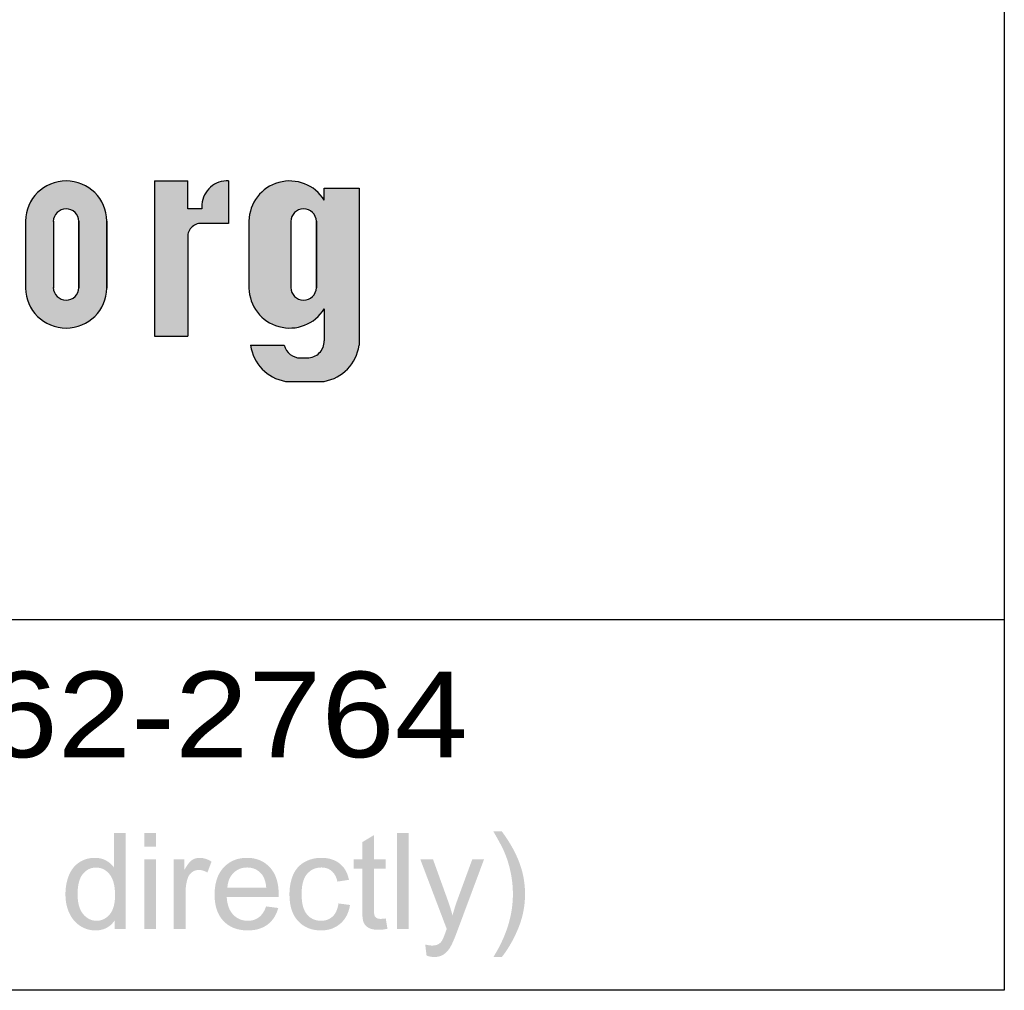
# Paper-space layout '113851GT001' of a CAD drawing. Header units: feet. Extents: x 0 to 34, y 0 to 22.
# Tile 7 of 12: x 6.6 to 8, y 2.4 to 3.8. Entities that reach past the tile are written whole.
import ezdxf
from ezdxf.enums import TextEntityAlignment as Align

# ---------------------------------------------------------------- set-up
doc = ezdxf.new("R2010")
doc.units = ezdxf.units.FT
doc.header["$MEASUREMENT"] = 0
doc.layers.add('C-ANNO-TEXT', color=7, linetype='Continuous')
doc.layers.add('SH_Data', color=7, linetype='Continuous')
doc.styles.add('Font 70-Main Title', font='txt', dxfattribs={"width": 1.15, "height": 0.25})

# ---------------------------------------------------------------- blocks, each defined once
blk = doc.blocks.new('OUPS NEW LOGO - 2022 - SCR')
at = {"layer": 'SH_Data'}
h = blk.add_hatch(color=256, dxfattribs=at)
edge = h.paths.add_edge_path()
edge.add_line((1.242866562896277, -0.2076016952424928), (1.242866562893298, -0.2697613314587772))
edge.add_line((1.242866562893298, -0.2697613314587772), (1.205436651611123, -0.269761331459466))
edge.add_arc((1.202624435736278, -0.2891126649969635), 0.01955460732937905, 81.73142427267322, 179.1863602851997)
edge.add_line((1.183071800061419, -0.2888349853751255), (1.183071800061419, -0.4343877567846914))
edge.add_line((1.183071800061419, -0.4343877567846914), (1.134614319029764, -0.4343877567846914))
edge.add_line((1.134614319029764, -0.4343877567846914), (1.134614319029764, -0.2076016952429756))
edge.add_line((1.134614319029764, -0.2076016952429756), (1.183071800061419, -0.2076016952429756))
edge.add_line((1.183071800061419, -0.2076016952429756), (1.183071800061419, -0.2481094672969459))
edge.add_line((1.183071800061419, -0.2481094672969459), (1.20397815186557, -0.2481094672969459))
edge.add_arc((1.240613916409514, -0.2443598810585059), 0.03682714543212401, 86.49313690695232, 185.8437434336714, ccw=False)
edge = h.paths.add_edge_path()
edge.add_line((1.065199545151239, -0.2660356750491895), (1.065199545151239, -0.3639015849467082))
edge.add_arc((1.005715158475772, -0.3628417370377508), 0.05949382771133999, 181.0207449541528, 358.9792550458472, ccw=False)
edge.add_line((0.9462307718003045, -0.3639015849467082), (0.9462307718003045, -0.2660356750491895))
edge.add_arc((1.005715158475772, -0.2670955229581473), 0.05949382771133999, 1.0207449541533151, 178.9792550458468, ccw=False)
edge = h.paths.add_edge_path()
edge.add_line((1.382486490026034, -0.2182426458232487), (1.433257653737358, -0.2182426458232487))
edge.add_line((1.433257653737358, -0.2182426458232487), (1.433257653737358, -0.4475148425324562))
edge.add_arc((1.372011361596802, -0.4392673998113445), 0.06179909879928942, 279.7589197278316, 352.3306693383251, ccw=False)
edge.add_line((1.382486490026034, -0.5001722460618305), (1.325766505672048, -0.5001722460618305))
edge.add_arc((1.336241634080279, -0.4392673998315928), 0.06179909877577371, 187.6693306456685, 260.2410802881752, ccw=False)
edge.add_line((1.274995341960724, -0.4475148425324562), (1.323757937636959, -0.4475148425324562))
edge.add_arc((1.34769630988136, -0.4412375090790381), 0.02474773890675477, 194.6937723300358, 270.0000000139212)
edge.add_line((1.347696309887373, -0.4659852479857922), (1.357641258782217, -0.4659852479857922))
edge.add_arc((1.357641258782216, -0.4411400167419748), 0.02484523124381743, 270.000000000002, 360.0000000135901)
edge.add_line((1.382486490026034, -0.4411400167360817), (1.382486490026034, -0.3943293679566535))
edge.add_arc((1.332008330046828, -0.3628417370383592), 0.05949382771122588, 181.0207449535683, 328.04461247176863, ccw=False)
edge.add_line((1.272523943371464, -0.3639015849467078), (1.272523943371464, -0.2660356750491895))
edge.add_arc((1.332008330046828, -0.2670955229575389), 0.05949382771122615, 31.955387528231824, 178.9792550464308, ccw=False)
edge.add_line((1.382486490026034, -0.2356078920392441), (1.382486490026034, -0.2182426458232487))
edge = h.paths.add_edge_path(flags=16)
edge.add_line((1.024449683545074, -0.2665006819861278), (1.024449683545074, -0.3634365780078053))
edge.add_arc((1.005715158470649, -0.3628417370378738), 0.01874396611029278, 183.2414279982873, 358.1814094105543, ccw=False)
edge.add_line((0.9870011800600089, -0.3639015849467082), (0.9869741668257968, -0.2667616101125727))
edge.add_arc((1.005715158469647, -0.2670955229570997), 0.01874396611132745, 1.8185905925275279, 178.979255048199, ccw=False)
edge = h.paths.add_edge_path(flags=16)
edge.add_line((1.371043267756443, -0.2665006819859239), (1.371043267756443, -0.3634365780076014))
edge.add_arc((1.352308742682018, -0.36284173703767), 0.01874396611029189, 183.2414279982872, 358.1814094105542, ccw=False)
edge.add_line((1.333594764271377, -0.3639015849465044), (1.333567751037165, -0.2667616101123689))
edge.add_arc((1.352308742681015, -0.2670955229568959), 0.01874396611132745, 1.8185905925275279, 178.979255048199, ccw=False)
at = {"layer": 'SH_Data', "linetype": 'Continuous', "lineweight": 0}
h = blk.add_hatch(color=7, dxfattribs=at)
edge = h.paths.add_edge_path()
edge.add_line((1.076734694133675, -1.299733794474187), (1.076734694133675, -1.286937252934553))
edge.add_spline(control_points=[(1.076734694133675, -1.286937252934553), (1.067086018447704, -1.301974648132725), (1.048363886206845, -1.301974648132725), (1.03623093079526, -1.301974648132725), (1.026057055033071, -1.295292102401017), (1.015883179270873, -1.28860955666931), (1.01029521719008, -1.276629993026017), (1.004707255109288, -1.264650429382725), (1.004707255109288, -1.249089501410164), (1.004707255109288, -1.233912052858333), (1.009760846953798, -1.221549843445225), (1.014814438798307, -1.209187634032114), (1.02492078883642, -1.20260095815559), (1.035027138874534, -1.196014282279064), (1.047518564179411, -1.196014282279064), (1.05667038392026, -1.196014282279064), (1.063821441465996, -1.199872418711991), (1.070972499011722, -1.203730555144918), (1.075454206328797, -1.209921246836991)], knot_values=[0, 0, 0, 0.1111111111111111, 0.1111111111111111, 0.2222222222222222, 0.2222222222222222, 0.3333333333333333, 0.3333333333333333, 0.4444444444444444, 0.4444444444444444, 0.5555555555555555, 0.5555555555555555, 0.6666666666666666, 0.6666666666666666, 0.7777777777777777, 0.7777777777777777, 0.8888888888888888, 0.8888888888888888, 1, 1, 1], degree=2, periodic=0)
edge.add_line((1.075454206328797, -1.209921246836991), (1.075454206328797, -1.159733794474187))
edge.add_line((1.075454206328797, -1.159733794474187), (1.092634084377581, -1.159733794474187))
edge.add_line((1.092634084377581, -1.159733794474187), (1.092634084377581, -1.299733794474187))
edge.add_line((1.092634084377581, -1.299733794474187), (1.076734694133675, -1.299733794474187))
edge = h.paths.add_edge_path(flags=16)
edge.add_spline(control_points=[(1.02242066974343, -1.249096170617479), (1.02242066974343, -1.268588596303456), (1.030634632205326, -1.27823893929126), (1.038848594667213, -1.287889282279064), (1.050024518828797, -1.287889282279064), (1.061295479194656, -1.287889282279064), (1.069175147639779, -1.278668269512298), (1.077054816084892, -1.269447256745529), (1.077054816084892, -1.250528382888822), (1.077054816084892, -1.229698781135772), (1.069031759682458, -1.219952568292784), (1.061008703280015, -1.210206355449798), (1.049260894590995, -1.210206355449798), (1.037798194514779, -1.210206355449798), (1.030109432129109, -1.219570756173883), (1.02242066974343, -1.228935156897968), (1.02242066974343, -1.249096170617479)], knot_values=[0, 0, 0, 0.125, 0.125, 0.25, 0.25, 0.375, 0.375, 0.5, 0.5, 0.6249999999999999, 0.6249999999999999, 0.75, 0.75, 0.875, 0.875, 1, 1, 1], degree=2, periodic=0)
h = blk.add_hatch(color=7, dxfattribs=at)
edge = h.paths.add_edge_path()
edge.add_line((1.472192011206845, -1.284411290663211), (1.474646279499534, -1.299597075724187))
edge.add_spline(control_points=[(1.474646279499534, -1.299597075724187), (1.467398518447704, -1.301120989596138), (1.461676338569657, -1.301120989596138), (1.452329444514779, -1.301120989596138), (1.447179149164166, -1.298155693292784), (1.442028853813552, -1.29519039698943), (1.43993055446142, -1.290360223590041), (1.437832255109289, -1.285530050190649), (1.437832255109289, -1.27003581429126)], knot_values=[0, 0, 0, 0.25, 0.25, 0.5, 0.5, 0.75, 0.75, 1, 1, 1], degree=2, periodic=0)
edge.add_line((1.437832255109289, -1.27003581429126), (1.437832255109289, -1.211593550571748))
edge.add_line((1.437832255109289, -1.211593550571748), (1.42513408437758, -1.211593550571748))
edge.add_line((1.42513408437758, -1.211593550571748), (1.42513408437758, -1.198255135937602))
edge.add_line((1.42513408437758, -1.198255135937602), (1.437832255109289, -1.198255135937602))
edge.add_line((1.437832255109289, -1.198255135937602), (1.437832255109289, -1.173137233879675))
edge.add_line((1.437832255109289, -1.173137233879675), (1.455012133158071, -1.162823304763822))
edge.add_line((1.455012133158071, -1.162823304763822), (1.455012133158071, -1.198255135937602))
edge.add_line((1.455012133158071, -1.198255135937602), (1.472192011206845, -1.198255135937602))
edge.add_line((1.472192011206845, -1.198255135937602), (1.472192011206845, -1.211593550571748))
edge.add_line((1.472192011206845, -1.211593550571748), (1.455012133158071, -1.211593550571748))
edge.add_line((1.455012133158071, -1.211593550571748), (1.455012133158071, -1.271042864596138))
edge.add_spline(control_points=[(1.455012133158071, -1.271042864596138), (1.455012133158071, -1.278414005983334), (1.455914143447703, -1.280519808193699), (1.456816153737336, -1.282625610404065), (1.458856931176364, -1.283870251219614), (1.460897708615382, -1.285114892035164), (1.464694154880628, -1.285114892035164), (1.467541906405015, -1.285114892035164), (1.472192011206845, -1.284411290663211)], knot_values=[0, 0, 0, 0.25, 0.25, 0.5, 0.5, 0.75, 0.75, 1, 1, 1], degree=2, periodic=0)
h = blk.add_hatch(color=7, dxfattribs=at)
edge = h.paths.add_edge_path()
edge.add_line((1.641536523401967, -1.34092281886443), (1.629265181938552, -1.34092281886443))
edge.add_spline(control_points=[(1.629265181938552, -1.34092281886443), (1.65775603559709, -1.295087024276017), (1.65775603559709, -1.249154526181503), (1.65775603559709, -1.231202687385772), (1.653659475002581, -1.213535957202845), (1.650418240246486, -1.199212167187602), (1.644606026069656, -1.186033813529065), (1.640889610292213, -1.177438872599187), (1.629265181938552, -1.157386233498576)], knot_values=[0, 0, 0, 0.25, 0.25, 0.5, 0.5, 0.75, 0.75, 1, 1, 1], degree=2, periodic=0)
edge.add_line((1.629265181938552, -1.157386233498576), (1.641536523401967, -1.157386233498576))
edge.add_spline(control_points=[(1.641536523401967, -1.157386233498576), (1.659506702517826, -1.181355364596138), (1.668109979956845, -1.205514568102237), (1.675469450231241, -1.22633249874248), (1.675469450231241, -1.249059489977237), (1.675469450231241, -1.274842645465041), (1.665576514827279, -1.298906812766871), (1.655683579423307, -1.322970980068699), (1.641536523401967, -1.34092281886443)], knot_values=[0, 0, 0, 0.25, 0.25, 0.5, 0.5, 0.75, 0.75, 1, 1, 1], degree=2, periodic=0)
h = blk.add_hatch(color=7, dxfattribs=at)
edge = h.paths.add_edge_path()
edge.add_line((1.162847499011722, -1.299733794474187), (1.162847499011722, -1.198255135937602))
edge.add_line((1.162847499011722, -1.198255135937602), (1.178320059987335, -1.198255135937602))
edge.add_line((1.178320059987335, -1.198255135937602), (1.178320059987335, -1.213632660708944))
edge.add_spline(control_points=[(1.178320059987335, -1.213632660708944), (1.18423397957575, -1.202871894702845), (1.189242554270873, -1.199443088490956), (1.194251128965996, -1.196014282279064), (1.200260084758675, -1.196014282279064), (1.208941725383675, -1.196014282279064), (1.217908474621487, -1.201503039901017)], knot_values=[0, 0, 0, 0.3333333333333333, 0.3333333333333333, 0.6666666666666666, 0.6666666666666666, 1, 1, 1], degree=2, periodic=0)
edge.add_line((1.217908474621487, -1.201503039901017), (1.211889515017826, -1.217410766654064))
edge.add_spline(control_points=[(1.211889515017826, -1.217410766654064), (1.205615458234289, -1.213727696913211), (1.19934306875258, -1.213727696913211), (1.19373426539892, -1.213727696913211), (1.189266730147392, -1.217119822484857), (1.184799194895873, -1.220511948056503), (1.182890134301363, -1.226532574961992), (1.180027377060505, -1.235706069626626), (1.180027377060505, -1.246600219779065)], knot_values=[0, 0, 0, 0.25, 0.25, 0.5, 0.5, 0.75, 0.75, 1, 1, 1], degree=2, periodic=0)
edge.add_line((1.180027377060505, -1.246600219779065), (1.180027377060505, -1.299733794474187))
edge.add_line((1.180027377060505, -1.299733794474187), (1.162847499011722, -1.299733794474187))
h = blk.add_hatch(color=7, dxfattribs=at)
edge = h.paths.add_edge_path()
edge.add_line((1.297533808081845, -1.266974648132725), (1.315292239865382, -1.26921550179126))
edge.add_spline(control_points=[(1.315292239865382, -1.26921550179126), (1.311090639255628, -1.284783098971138), (1.29972881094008, -1.29337887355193), (1.288366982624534, -1.301974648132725), (1.27070358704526, -1.301974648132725), (1.248456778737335, -1.301974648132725), (1.235423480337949, -1.288276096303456), (1.222390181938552, -1.274577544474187), (1.222390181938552, -1.249853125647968), (1.222390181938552, -1.224270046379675), (1.23556686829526, -1.210142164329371), (1.248743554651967, -1.196014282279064), (1.26974822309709, -1.196014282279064), (1.290085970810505, -1.196014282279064), (1.30297588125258, -1.209864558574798), (1.315865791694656, -1.223714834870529), (1.315865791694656, -1.248837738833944), (1.315865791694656, -1.250366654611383), (1.315770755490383, -1.25342281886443)], knot_values=[0, 0, 0, 0.1111111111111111, 0.1111111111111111, 0.2222222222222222, 0.2222222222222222, 0.3333333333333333, 0.3333333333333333, 0.4444444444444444, 0.4444444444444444, 0.5555555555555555, 0.5555555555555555, 0.6666666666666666, 0.6666666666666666, 0.7777777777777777, 0.7777777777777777, 0.8888888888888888, 0.8888888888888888, 1, 1, 1], degree=2, periodic=0)
edge.add_line((1.315770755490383, -1.25342281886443), (1.240103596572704, -1.25342281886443))
edge.add_spline(control_points=[(1.240103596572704, -1.25342281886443), (1.241058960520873, -1.270130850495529), (1.249563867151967, -1.279010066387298), (1.258068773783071, -1.287889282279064), (1.27077694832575, -1.287889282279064), (1.280237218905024, -1.287889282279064), (1.286926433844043, -1.282900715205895), (1.293615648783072, -1.277912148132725), (1.297533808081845, -1.266974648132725)], knot_values=[0, 0, 0, 0.25, 0.25, 0.5, 0.5, 0.75, 0.75, 1, 1, 1], degree=2, periodic=0)
edge = h.paths.add_edge_path(flags=16)
edge.add_line((1.241063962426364, -1.239337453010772), (1.297725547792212, -1.239337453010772))
edge.add_spline(control_points=[(1.297725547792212, -1.239337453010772), (1.296578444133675, -1.22649255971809), (1.291228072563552, -1.220068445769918), (1.28300994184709, -1.210099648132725), (1.269919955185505, -1.210099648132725), (1.258072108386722, -1.210099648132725), (1.249998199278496, -1.218056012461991), (1.241924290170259, -1.22601237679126), (1.241063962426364, -1.239337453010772)], knot_values=[0, 0, 0, 0.25, 0.25, 0.5, 0.5, 0.75, 0.75, 1, 1, 1], degree=2, periodic=0)
h = blk.add_hatch(color=7, dxfattribs=at)
edge = h.paths.add_edge_path()
edge.add_line((1.403152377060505, -1.262599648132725), (1.420012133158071, -1.264840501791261))
edge.add_spline(control_points=[(1.420012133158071, -1.264840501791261), (1.417242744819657, -1.282265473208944), (1.405828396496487, -1.292120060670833), (1.394414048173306, -1.301974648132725), (1.377792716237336, -1.301974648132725), (1.356969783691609, -1.301974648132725), (1.344314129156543, -1.288371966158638), (1.331658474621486, -1.274769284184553), (1.331658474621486, -1.249376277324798), (1.331658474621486, -1.232956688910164), (1.337104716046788, -1.220642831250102), (1.34255095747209, -1.208328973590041), (1.353681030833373, -1.202171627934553), (1.364811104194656, -1.196014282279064), (1.377901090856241, -1.196014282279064), (1.394430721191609, -1.196014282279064), (1.404940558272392, -1.20437830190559), (1.415450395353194, -1.212742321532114), (1.418411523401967, -1.22813318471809)], knot_values=[0, 0, 0, 0.1111111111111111, 0.1111111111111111, 0.2222222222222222, 0.2222222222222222, 0.3333333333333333, 0.3333333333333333, 0.4444444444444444, 0.4444444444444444, 0.5555555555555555, 0.5555555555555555, 0.6666666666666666, 0.6666666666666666, 0.7777777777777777, 0.7777777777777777, 0.8888888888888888, 0.8888888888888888, 1, 1, 1], degree=2, periodic=0)
edge.add_line((1.418411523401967, -1.22813318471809), (1.401658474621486, -1.230694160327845))
edge.add_spline(control_points=[(1.401658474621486, -1.230694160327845), (1.399272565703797, -1.220445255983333), (1.393214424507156, -1.215272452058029), (1.387156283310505, -1.210099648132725), (1.378568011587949, -1.210099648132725), (1.36559140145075, -1.210099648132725), (1.357481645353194, -1.219417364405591), (1.349371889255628, -1.228735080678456), (1.349371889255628, -1.248899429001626), (1.349371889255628, -1.26935055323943), (1.357204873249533, -1.278619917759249), (1.365037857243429, -1.287889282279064), (1.377647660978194, -1.287889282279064), (1.387773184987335, -1.287889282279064), (1.394554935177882, -1.281686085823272), (1.401336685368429, -1.275482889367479), (1.403152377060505, -1.262599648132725)], knot_values=[0, 0, 0, 0.125, 0.125, 0.25, 0.25, 0.375, 0.375, 0.5, 0.5, 0.6249999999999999, 0.6249999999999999, 0.75, 0.75, 0.875, 0.875, 1, 1, 1], degree=2, periodic=0)
h = blk.add_hatch(color=7, dxfattribs=at)
edge = h.paths.add_edge_path()
edge.add_line((1.531734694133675, -1.338710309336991), (1.529813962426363, -1.32253581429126))
edge.add_spline(control_points=[(1.529813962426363, -1.32253581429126), (1.535439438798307, -1.324063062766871), (1.53963603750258, -1.324063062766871), (1.545356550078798, -1.324063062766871), (1.54878952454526, -1.322154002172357), (1.552222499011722, -1.320244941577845), (1.554415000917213, -1.316808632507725), (1.55603728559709, -1.314230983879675), (1.55966033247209, -1.304017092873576), (1.56013718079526, -1.302586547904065), (1.561185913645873, -1.29981715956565)], knot_values=[0, 0, 0, 0.2, 0.2, 0.4, 0.4, 0.6000000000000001, 0.6000000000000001, 0.8, 0.8, 1, 1, 1], degree=2, periodic=0)
edge.add_line((1.561185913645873, -1.29981715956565), (1.522664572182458, -1.198255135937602))
edge.add_line((1.522664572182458, -1.198255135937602), (1.541196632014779, -1.198255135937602))
edge.add_line((1.541196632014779, -1.198255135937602), (1.562293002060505, -1.25682244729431))
edge.add_spline(control_points=[(1.562293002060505, -1.25682244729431), (1.566397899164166, -1.26796502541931), (1.56964413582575, -1.280249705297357), (1.572631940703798, -1.268680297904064), (1.576756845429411, -1.257417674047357)], knot_values=[0, 0, 0, 0.5, 0.5, 1, 1, 1], degree=2, periodic=0)
edge.add_line((1.576756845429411, -1.257417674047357), (1.598426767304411, -1.198255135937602))
edge.add_line((1.598426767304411, -1.198255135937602), (1.615616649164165, -1.198255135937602))
edge.add_line((1.615616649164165, -1.198255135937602), (1.577116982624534, -1.301502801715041))
edge.add_spline(control_points=[(1.577116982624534, -1.301502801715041), (1.570906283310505, -1.31816081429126), (1.567466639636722, -1.324443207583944), (1.562881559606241, -1.332914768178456), (1.556957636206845, -1.336865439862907), (1.551033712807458, -1.340816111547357), (1.542817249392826, -1.340816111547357), (1.537848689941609, -1.340816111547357), (1.531734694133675, -1.338710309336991)], knot_values=[0, 0, 0, 0.25, 0.25, 0.5, 0.5, 0.75, 0.75, 1, 1, 1], degree=2, periodic=0)
blk.add_lwpolyline([(-2.374995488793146, -0.847789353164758), (2.375004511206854, -0.847789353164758)])
at = {"layer": 'SH_Data'}
for p, q in [((1.134614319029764, -0.2076016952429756), (1.183071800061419, -0.2076016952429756)), ((1.134614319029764, -0.2076016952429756), (1.134614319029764, -0.4343877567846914)), ((1.183071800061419, -0.2481094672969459), (1.183071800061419, -0.2076016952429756)), ((1.242866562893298, -0.2076016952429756), (1.242866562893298, -0.2697613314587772)), ((1.382486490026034, -0.2356078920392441), (1.382486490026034, -0.2182426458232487)), ((1.382486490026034, -0.2182426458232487), (1.433257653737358, -0.2182426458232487)), ((1.433257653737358, -0.2182426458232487), (1.433257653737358, -0.4475148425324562)), ((1.20397815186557, -0.2418448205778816), (1.20397815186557, -0.2481094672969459)), ((1.20397815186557, -0.2481094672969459), (1.183071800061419, -0.2481094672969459)), ((0.9462307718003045, -0.2660356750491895), (0.9462307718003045, -0.3639015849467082)), ((0.9870011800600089, -0.2660356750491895), (0.9870011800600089, -0.3639015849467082)), ((1.024449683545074, -0.2660356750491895), (1.024449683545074, -0.3634365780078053)), ((1.024449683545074, -0.3639015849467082), (1.024449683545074, -0.2665006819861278)), ((1.065199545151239, -0.2660356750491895), (1.065199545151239, -0.3639015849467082)), ((1.065199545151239, -0.3639015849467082), (1.065199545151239, -0.2660356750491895)), ((1.242866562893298, -0.2697613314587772), (1.199812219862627, -0.2697613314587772)), ((1.272523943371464, -0.2660356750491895), (1.272523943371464, -0.3639015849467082)), ((1.333594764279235, -0.2660356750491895), (1.333594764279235, -0.3639015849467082)), ((1.371043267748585, -0.2660356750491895), (1.371043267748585, -0.3634365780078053)), ((1.371043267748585, -0.3639015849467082), (1.371043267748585, -0.2665006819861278)), ((1.183071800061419, -0.2888349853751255), (1.183071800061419, -0.4343877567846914)), ((1.382486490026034, -0.3943293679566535), (1.382486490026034, -0.4411400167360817)), ((1.134614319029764, -0.4343877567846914), (1.183071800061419, -0.4343877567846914)), ((1.274995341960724, -0.4475148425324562), (1.323757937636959, -0.4475148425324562)), ((1.347696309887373, -0.4659852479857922), (1.357641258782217, -0.4659852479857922)), ((1.325766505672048, -0.5001722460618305), (1.382486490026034, -0.5001722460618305))]:
    blk.add_line(p, q, dxfattribs=at)
at = {"layer": 'SH_Data', "color": 7, "flags": 128}
blk.add_lwpolyline([(2.375004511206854, 1.402210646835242), (2.375004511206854, -1.389459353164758), (-2.374995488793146, -1.389459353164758), (-2.374995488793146, 1.402210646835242)], close=True, dxfattribs=at)
at = {"layer": 'SH_Data'}
for centre, major_axis, ratio, start_param, end_param in [((1.005715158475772, -0.2670955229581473), (-0.04206848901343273, 0.04206848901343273), 0.9999999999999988, 3.944806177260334, 7.050768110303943), ((1.240533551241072, -0.2441556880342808), (-0.02590016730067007, 0.02590016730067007), 0.9999999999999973, -0.8491354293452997, 0.7222666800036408), ((1.332008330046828, -0.2670955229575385), (-0.04206848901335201, 0.04206848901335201), 0.9999999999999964, 4.484717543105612, 7.050768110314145), ((1.005715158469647, -0.2670955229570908), (-0.01325398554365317, 0.01325398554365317), 0.9999999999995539, 3.958731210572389, 7.050768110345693), ((1.352308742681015, -0.2670955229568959), (0.01325398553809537, 0.01325398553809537), 0.999999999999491, 5.529527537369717, 8.621564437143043), ((1.202624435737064, -0.2891126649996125), (-0.01382719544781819, 0.01382719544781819), 0.9999999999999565, -0.929712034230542, 0.7995988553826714), ((1.005715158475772, -0.3628417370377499), (-0.04206848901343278, 0.04206848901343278), 0.9999999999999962, 0.8032135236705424, 3.909175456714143), ((1.005715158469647, -0.3628417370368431), (0.01325398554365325, 0.01325398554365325), 0.9999999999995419, 2.374009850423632, 5.466046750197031), ((1.332008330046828, -0.3628417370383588), (0.04206848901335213, 0.04206848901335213), 0.9999999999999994, 2.374009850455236, 4.94006041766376), ((1.352308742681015, -0.362841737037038), (-0.01325398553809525, 0.01325398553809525), 0.9999999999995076, 0.8032135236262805, 3.895250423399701), ((1.357641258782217, -0.4411400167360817), (-0.01756823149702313, 0.01756823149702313), 0.9999999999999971, 2.356194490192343, 3.926990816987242), ((1.336241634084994, -0.4392673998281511), (-0.04369856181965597, 0.04369856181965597), 0.9999999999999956, 0.9192532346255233, 2.185869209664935), ((1.347696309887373, -0.4412375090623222), (-0.01749929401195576, 0.01749929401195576), 0.9999999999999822, 1.041852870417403, 2.356194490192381), ((1.372011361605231, -0.4392673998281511), (0.04369856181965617, 0.04369856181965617), 0.9999999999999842, 4.097316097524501, 5.363932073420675)]:
    blk.add_ellipse(centre, major_axis=major_axis, ratio=ratio, start_param=start_param, end_param=end_param, dxfattribs=at)
at = {"layer": 'SH_Data', "color": 7, "linetype": 'Continuous', "lineweight": 0, "extrusion": (0, 0, -1)}
for points in [[(-1.119737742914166, -1.179474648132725), (-1.119737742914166, -1.159733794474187), (-1.136917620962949, -1.179474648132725), (-1.136917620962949, -1.159733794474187)], [(-1.488624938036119, -1.299733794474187), (-1.488624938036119, -1.159733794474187), (-1.505804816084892, -1.299733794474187), (-1.505804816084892, -1.159733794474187)], [(-1.119737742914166, -1.299733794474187), (-1.119737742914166, -1.198255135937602), (-1.136917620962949, -1.299733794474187), (-1.136917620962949, -1.198255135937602)]]:
    blk.add_solid(points, dxfattribs=at)
at = {"layer": 'SH_Data', "color": 7, "linetype": 'Continuous', "style": 'Font 70-Main Title', "width": 1.15}
blk.add_text('OHIO811, 8-1-1, OR 1-800-362-2764', height=0.125, dxfattribs=at).set_placement((4.511092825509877e-06, -0.9866155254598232), align=Align.MIDDLE_CENTER)

psp = doc.layouts.new('113851GT001')

# ---------------------------------------------------------------- block references
at = {"layer": 'C-ANNO-TEXT'}
psp.add_blockref('OUPS NEW LOGO - 2022 - SCR', (5.630353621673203, 3.819243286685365), dxfattribs=at)

doc.saveas('drawing.dxf')
